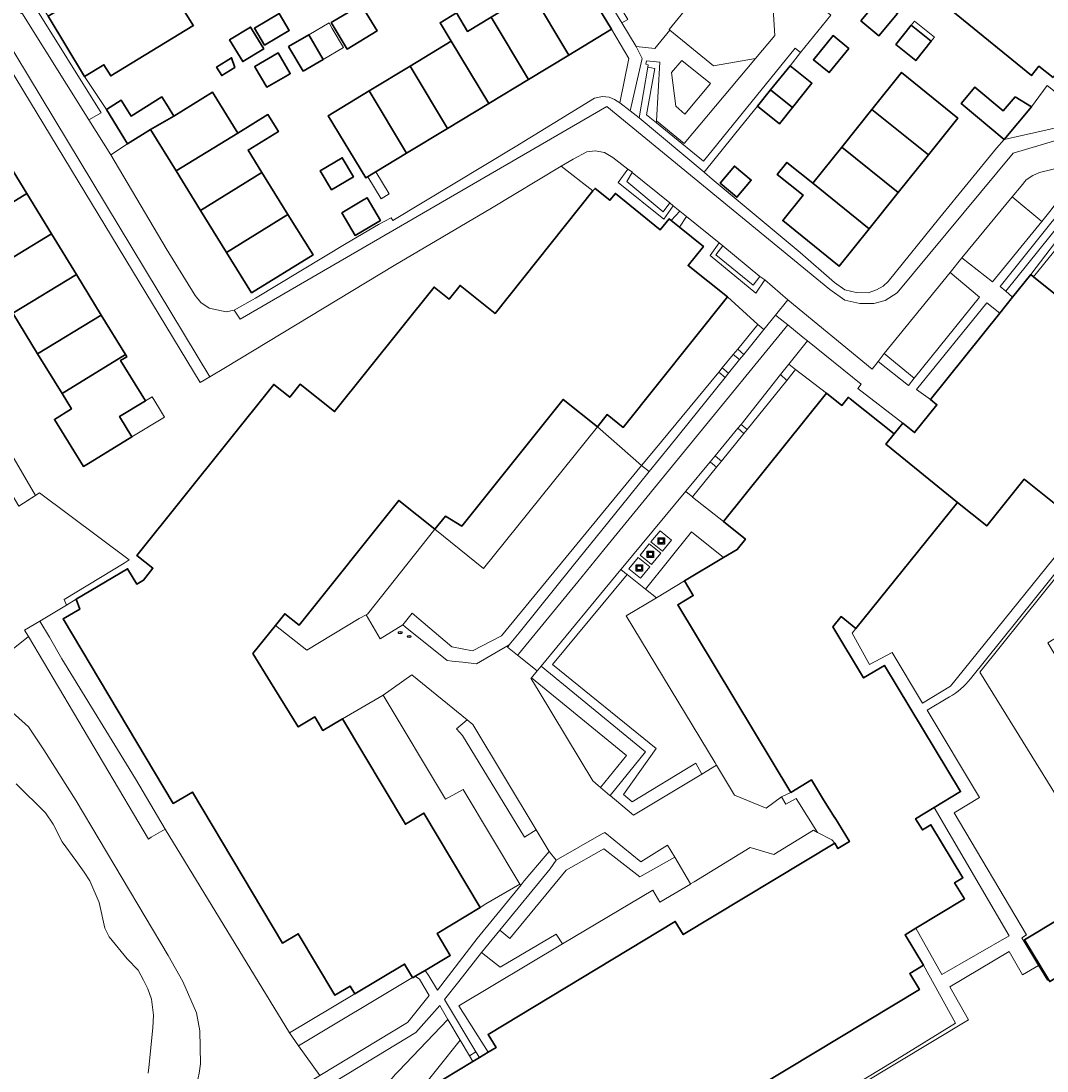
# Model space of a CAD drawing. Extents: x 147051 to 149075, y 463071 to 465537.
# Tile 163 of 229: x 147351 to 147481, y 464708 to 464841. Entities that reach past the tile are written whole.
import ezdxf
from ezdxf.enums import TextEntityAlignment as Align

# ---------------------------------------------------------------- set-up
doc = ezdxf.new("R2010")
doc.units = 0
doc.header["$LTSCALE"] = 0.5
doc.layers.get('0').update_dxf_attribs({"linetype": 'CONTINUOUS'})
for name, color, linetype, lineweight in [('B-PV-GR-BEPLANTING_CULTUUR_BOSPLANTSOEN-GV', 252, 'CONTINUOUS', 18), ('B-PV-GR-BEPLANTING_CULTUUR_HEESTERS-GV', 252, 'CONTINUOUS', 18), ('B-PV-GR-GROENVOORZIENING-GV', 252, 'CONTINUOUS', 18), ('B-PV-IE-MEUBILAIR-S', 252, 'CONTINUOUS', 25), ('B-PV-IE-MEUBILAIR_WEGMEUBILAIR_CONTAINER-S', 252, 'CONTINUOUS', 25), ('B-PV-OG-BEBOUWING-GV', 6, 'CONTINUOUS', 35), ('B-PV-OG-BEBOUWING_LUIFEL-GV', 6, 'CONTINUOUS', 18), ('B-PV-OG-TERREIN_BEGROEID-GV', 252, 'CONTINUOUS', 18), ('B-PV-OG-TERREIN_ERF-GV', 252, 'CONTINUOUS', 18), ('B-PV-OG-WATER_SLOOT-GV', 252, 'CONTINUOUS', 18), ('B-PV-VH-GESLOTENVERHARDING_ASFALT-GV', 252, 'CONTINUOUS', 18), ('B-PV-VH-GESLOTENVERHARDING_BETON-GV', 252, 'CONTINUOUS', 18), ('B-PV-VH-HALFVERHARDING_GRIND-GV', 252, 'CONTINUOUS', 18), ('B-PV-VH-OPENVERHARDING-GV', 252, 'CONTINUOUS', 18), ('B-PV-VH-OPENVERHARDING_BETONSTRAATSTEEN-GV', 252, 'CONTINUOUS', 18), ('B-PV-VH-OPENVERHARDING_STRAATBAKSTEEN-GV', 252, 'CONTINUOUS', 18), ('B-PV-VH-OPENVERHARDING_TEGEL-GV', 252, 'CONTINUOUS', 18)]:
    doc.layers.add(name, color=color, linetype=linetype, lineweight=lineweight)
doc.styles.add('NLCS-ISO', font='NLCS-ISO.ttf')

# ---------------------------------------------------------------- blocks, each defined once
blk = doc.blocks.new('SIE-WEG_CONTAINER_ALGEMEEN-SO')
at = {"color": 0, "linetype": 'ByBlock', "lineweight": -2}
for points in [[(2, -2), (-2, -2), (-2, 2), (2, 2)], [(-1.3, 1.3), (1.3, 1.3), (1.3, -1.3), (-1.3, -1.3)]]:
    blk.add_lwpolyline(points, close=True, dxfattribs=at)
blk.add_lwpolyline([(-0.87, 1.8), (0, 1.3), (0.87, 1.8)], dxfattribs=at)
blk = doc.blocks.new('SIE-MEUBILAIR_PUT_RIOOLPUT-SO')
blk.add_ellipse((0, 0), major_axis=(1.25, 0), ratio=0.54)
at = {"style": 'NLCS-ISO'}
blk.add_text('ri', height=0.75, dxfattribs=at).set_placement((-0.04, 0.07), align=Align.MIDDLE_CENTER)

msp = doc.modelspace()

# ---------------------------------------------------------------- linework, layer by layer
at = {"layer": 'B-PV-GR-BEPLANTING_CULTUUR_BOSPLANTSOEN-GV', "flags": 128}
msp.add_lwpolyline([(147349.814, 464761.182), (147352.175, 464763.076), (147351.68, 464763.912), (147353.593, 464765.053), (147356.983, 464767.075), (147356.684, 464767.799), (147364.307, 464772.375), (147364.922, 464772.824), (147353.562, 464781.291), (147350.955, 464779.623)], dxfattribs=at)
at = {"layer": 'B-PV-GR-BEPLANTING_CULTUUR_HEESTERS-GV', "flags": 128}
for points in [[(147423.946, 464819.883), (147425.828, 464818.381), (147426.539, 464819.239), (147432.21, 464814.637), (147433.354, 464816.007), (147433.606, 464815.804), (147434.693, 464817.004), (147433.843, 464817.691), (147432.673, 464815.98), (147426.889, 464820.631), (147428.113, 464822.309), (147426.185, 464823.809), (147425.133, 464824.434), (147423.957, 464824.634), (147422.907, 464824.508), (147421.182, 464823.581), (147419.651, 464822.698), (147423.686, 464819.557)], [(147483.226, 464822.614), (147480.275, 464821.911), (147479.399, 464821.535), (147478.549, 464820.959), (147477.95, 464820.183), (147476.801, 464818.791), (147480.554, 464815.694), (147481.581, 464816.957), (147486.352, 464823.197)], [(147479.157, 464808.97), (147482.271, 464813.066), (147489.71, 464821.507), (147490.152, 464822.008), (147489.348, 464822.632), (147488.372, 464822.221), (147475.985, 464806.85), (147476.843, 464806.089)], [(147445.332, 464801.989), (147446.802, 464803.811), (147448.37, 464805.778), (147445.44, 464808.304), (147444.316, 464806.601), (147438.532, 464811.378), (147439.676, 464812.974), (147435.535, 464816.322), (147434.643, 464814.971), (147437.682, 464812.528), (147435.745, 464810.104), (147440.711, 464806.136), (147444.57, 464802.622)], [(147442.785, 464798.831), (147445.332, 464801.989), (147444.57, 464802.622), (147442.023, 464799.528)], [(147450.853, 464800.571), (147448.498, 464797.605), (147449.355, 464796.919), (147453.277, 464793.937), (147455.22, 464792.376), (147456.058, 464793.419), (147456.288, 464793.234), (147461.847, 464788.768), (147462.942, 464790.131), (147457.231, 464794.503), (147457.648, 464795.06)], [(147460.561, 464798.952), (147459.811, 464797.951), (147463.667, 464794.9), (147464.392, 464795.851)], [(147440.874, 464796.462), (147442.259, 464798.179), (147441.456, 464798.839), (147440.05, 464797.132)], [(147433.43, 464787.234), (147440.443, 464795.928), (147439.617, 464796.606), (147431.363, 464786.58), (147429.854, 464784.746), (147430.798, 464784.016), (147430.82, 464783.999)], [(147448.252, 464795.555), (147447.446, 464796.28), (147442.445, 464789.982), (147443.211, 464789.326)], [(147442.036, 464789.488), (147439.147, 464785.998), (147439.209, 464785.948), (147439.96, 464785.309), (147442.806, 464788.825)], [(147438.516, 464785.237), (147435.43, 464781.508), (147435.503, 464781.45), (147436.315, 464780.804), (147439.344, 464784.548), (147438.561, 464785.201)], [(147440.218, 464773.101), (147436.186, 464776.351), (147430.348, 464769.107), (147431.72, 464768.004), (147435.281, 464770.137)], [(147415.831, 464757.805), (147416.855, 464756.103), (147423.654, 464744.802), (147424.332, 464744.219), (147424.63, 464743.962), (147427.928, 464748.002), (147415.879, 464757.863)], [(147414.577, 464731.625), (147414.483, 464731.635), (147414.426, 464731.733), (147410.125, 464729.203), (147409.411, 464728.756), (147403.952, 464725.458), (147405.607, 464722.684), (147402.439, 464720.794), (147402.905, 464720.115), (147404.008, 464718.289), (147409.029, 464724.823)], [(147409.296, 464709.74), (147410.423, 464710.42), (147406.687, 464716.288), (147419.842, 464724.137), (147419.013, 464725.385), (147411.933, 464721.192), (147409.572, 464723.053), (147406.684, 464719.366), (147404.875, 464717.078), (147408.86, 464710.464)], [(147400.838, 464719.898), (147399.826, 464721.594), (147393.503, 464717.822), (147385.227, 464712.884), (147386.383, 464711.236)], [(147399.044, 464708.017), (147398.595, 464707.547), (147398.5, 464707.438), (147396.305, 464704.971), (147393.505, 464701.823), (147393.683, 464700.988), (147394.064, 464699.296), (147394.636, 464699.405), (147395.378, 464699.596), (147395.215, 464699.886), (147394.612, 464700.96), (147395.215, 464701.32), (147397.131, 464702.544), (147400.229, 464704.279), (147401.221, 464704.866), (147406.853, 464711.926), (147405.286, 464714.545)], [(147408.024, 464709.943), (147406.853, 464711.926), (147401.221, 464704.866), (147408.447, 464709.227)]]:
    msp.add_lwpolyline(points, close=True, dxfattribs=at)
at = {"layer": 'B-PV-GR-GROENVOORZIENING-GV', "flags": 128}
for points in [[(147428.097, 464841.303), (147418.741, 464856.919), (147427.308, 464862.035), (147430.841, 464859.193), (147431.471, 464859.97), (147427.393, 464863.25), (147417.368, 464857.264), (147426.202, 464842.709), (147427.341, 464840.845)], [(147430.712, 464835.223), (147430.63, 464835.24), (147429.534, 464828.815), (147437.776, 464821.949), (147437.936, 464822.141), (147442.501, 464827.802), (147444.542, 464830.299), (147446.184, 464832.349), (147448.647, 464835.424), (147449.992, 464837.092), (147449.322, 464837.63), (147437.684, 464823.322), (147431.742, 464828.186), (147430.484, 464829.221), (147431.527, 464835.052), (147431.47, 464835.064)]]:
    msp.add_lwpolyline(points, close=True, dxfattribs=at)
for points in [[(147478.624, 464725.282), (147477.997, 464724.902), (147480.121, 464721.394), (147481.25, 464719.531), (147481.405, 464719.625), (147478.356, 464724.659), (147487.247, 464730.044), (147487.682, 464730.307), (147490.722, 464725.288), (147492.552, 464726.484), (147488.966, 464732.287), (147472.712, 464758.592), (147480.782, 464768.632), (147489.951, 464780.098), (147493.139, 464784.268), (147493.24, 464784.102), (147497.666, 464789.594), (147498.473, 464790.594), (147506.446, 464800.486), (147506.921, 464801.074), (147510.033, 464804.929), (147509.639, 464805.219), (147471.518, 464757.72)], [(147468.863, 464755.437), (147466.038, 464753.759), (147472.655, 464742.676), (147469.429, 464740.747), (147478.624, 464725.282)], [(147506.896, 464702.853), (147493.488, 464724.969), (147492.552, 464726.484), (147490.722, 464725.288), (147490.731, 464725.273), (147490.886, 464725.017), (147481.56, 464719.368), (147481.405, 464719.625), (147481.25, 464719.531), (147480.121, 464721.394), (147478.108, 464720.206), (147476.428, 464723.183), (147468.903, 464718.724), (147471.273, 464714.538), (147434.557, 464692.429)]]:
    msp.add_lwpolyline(points, dxfattribs=at)
at = {"layer": 'B-PV-GR-GROENVOORZIENING-GV'}
msp.add_lwpolyline([(147471.518, 464757.72, -0.0923397), (147468.863, 464755.437)], format="xyb", dxfattribs=at)
at = {"layer": 'B-PV-OG-BEBOUWING-GV', "flags": 128}
for points in [[(147373.056, 464840.496), (147372.146, 464841.952), (147367.584, 464849.56), (147354.643, 464841.698), (147359.277, 464834.071), (147361.725, 464835.558), (147362.588, 464834.136), (147373.005, 464840.465)], [(147481.969, 464833.913), (147482.398, 464834.44), (147487.859, 464841.153), (147476.331, 464850.53), (147470.537, 464843.452), (147470.307, 464843.171), (147469.483, 464842.111), (147479.23, 464834.182), (147480.189, 464835.361)], [(147415.91, 464844.69), (147420.633, 464836.783), (147426.025, 464840.048), (147421.254, 464847.926)], [(147415.91, 464844.69), (147410.78, 464841.584), (147415.502, 464833.676), (147420.633, 464836.783)], [(147390.517, 464840.902), (147392.56, 464837.54), (147396.33, 464839.832), (147394.308, 464843.157)], [(147457.61, 464841.117), (147459.903, 464839.214), (147462.267, 464842.063), (147459.974, 464843.966)], [(147382.072, 464838.039), (147385.197, 464839.903), (147383.928, 464842.03), (147380.803, 464840.166)], [(147415.502, 464833.676), (147410.78, 464841.584), (147407.792, 464839.775), (147406.375, 464842.115), (147404.324, 464840.874), (147405.734, 464838.529), (147410.48, 464830.636)], [(147381.977, 464837.562), (147380.306, 464840.318), (147377.652, 464838.71), (147379.323, 464835.953)], [(147462.037, 464838.097), (147464.576, 464836.068), (147466.54, 464838.526), (147464.001, 464840.555)], [(147386.962, 464834.727), (147389.523, 464836.228), (147387.691, 464839.353), (147385.13, 464837.851), (147385.172, 464837.78)], [(147456.101, 464837.615), (147454.12, 464839.241), (147451.612, 464836.185), (147453.592, 464834.56)], [(147405.734, 464838.529), (147400.525, 464835.374), (147405.252, 464827.47), (147410.48, 464830.636)], [(147378.304, 464835.194), (147377.902, 464836.428), (147375.998, 464835.254), (147376.66, 464834.18)], [(147382.35, 464832.695), (147385.03, 464834.246), (147385.333, 464834.422), (147383.812, 464837.049), (147380.83, 464835.322), (147380.89, 464835.219)], [(147400.525, 464835.374), (147395.348, 464832.24), (147400.066, 464824.33), (147405.252, 464827.47)], [(147448.954, 464830.129), (147451.417, 464833.205), (147448.647, 464835.424), (147446.184, 464832.349)], [(147459.016, 464829.873), (147466.183, 464824.139), (147469.904, 464828.785), (147462.782, 464834.574)], [(147400.066, 464824.33), (147395.348, 464832.24), (147390.151, 464829.093), (147394.921, 464821.215)], [(147448.954, 464830.129), (147446.184, 464832.349), (147444.542, 464830.299), (147447.313, 464828.08)], [(147477.155, 464831.494), (147475.658, 464829.712), (147472.076, 464832.722), (147470.338, 464830.653), (147475.762, 464826.094), (147479.232, 464830.223)], [(147367.634, 464827.322), (147370.588, 464829.039), (147369.869, 464830.199), (147369.085, 464831.466), (147365.167, 464829.041), (147363.925, 464831.047), (147362.038, 464829.879), (147364.733, 464825.526)], [(147378.672, 464826.872), (147375.462, 464832.057), (147370.588, 464829.039), (147367.634, 464827.322), (147370.876, 464822.085)], [(147455.207, 464825.117), (147462.368, 464819.377), (147466.183, 464824.139), (147459.016, 464829.873)], [(147373.979, 464817.073), (147381.754, 464821.894), (147380.001, 464824.725), (147383.828, 464827.075), (147382.507, 464829.227), (147378.672, 464826.872), (147370.876, 464822.085)], [(147348.833, 464824.343), (147340.77, 464819.439), (147343.912, 464814.307), (147351.968, 464819.221)], [(147451.549, 464820.551), (147458.663, 464814.75), (147462.368, 464819.377), (147455.207, 464825.117)], [(147390.541, 464819.718), (147393.333, 464821.356), (147391.92, 464823.763), (147389.129, 464822.125)], [(147451.549, 464820.551), (147448.265, 464823.182), (147447.04, 464821.652), (147450.295, 464819.006), (147447.731, 464815.806), (147454.864, 464810.008), (147458.663, 464814.75)], [(147373.979, 464817.073), (147377.27, 464811.756), (147385.04, 464816.586), (147381.754, 464821.894)], [(147439.791, 464820.536), (147441.916, 464818.757), (147443.737, 464820.933), (147441.612, 464822.712)], [(147355.082, 464814.134), (147351.968, 464819.221), (147343.912, 464814.307), (147347.012, 464809.242)], [(147380.591, 464760.922), (147383.455, 464764.507), (147384.64, 464765.99), (147386.457, 464764.539), (147399.089, 464780.348), (147403.671, 464776.688), (147404.99, 464778.338), (147407.067, 464777.098), (147419.891, 464793.147), (147424.25, 464789.663), (147425.487, 464791.211), (147427.5, 464789.602), (147440.711, 464806.136), (147435.745, 464810.104), (147437.682, 464812.528), (147434.643, 464814.971), (147433.606, 464815.804), (147433.354, 464816.007), (147432.21, 464814.637), (147426.539, 464819.239), (147425.828, 464818.381), (147423.946, 464819.883), (147423.686, 464819.557), (147411.283, 464804.034), (147406.844, 464807.577), (147405.461, 464805.846), (147403.547, 464807.375), (147390.943, 464791.601), (147386.601, 464795.07), (147385.272, 464793.406), (147383.233, 464795.035), (147365.912, 464773.358), (147367.928, 464771.748), (147366.721, 464770.237), (147365.881, 464769.736), (147364.716, 464771.689), (147358.226, 464767.817), (147358.659, 464766.574), (147356.561, 464765.322), (147370.511, 464741.939), (147372.939, 464743.387), (147384.36, 464724.244), (147386.349, 464725.431), (147390.994, 464717.645), (147392.922, 464718.795), (147393.503, 464717.822), (147399.826, 464721.594), (147400.838, 464719.898), (147400.864, 464719.854), (147401.175, 464720.039), (147402.439, 464720.794), (147405.607, 464722.684), (147403.952, 464725.458), (147409.411, 464728.756), (147402.277, 464740.712), (147399.931, 464739.312), (147391.959, 464752.675), (147389.479, 464751.196), (147388.461, 464752.902), (147386.347, 464751.641), (147382.837, 464757.301), (147382.823, 464757.323)], [(147391.859, 464816.802), (147393.55, 464813.932), (147396.326, 464815.568), (147396.748, 464815.816), (147395.057, 464818.686), (147394.602, 464818.418)], [(147380.439, 464806.638), (147388.218, 464811.453), (147385.04, 464816.586), (147377.27, 464811.756)], [(147358.25, 464808.958), (147355.082, 464814.134), (147347.012, 464809.242), (147350.173, 464804.077)], [(147361.397, 464803.818), (147358.25, 464808.958), (147350.173, 464804.077), (147353.332, 464798.918)], [(147479.157, 464808.97), (147476.843, 464806.089), (147475.224, 464804.074), (147466.428, 464793.124), (147467.253, 464792.461), (147464.425, 464788.94), (147462.942, 464790.131), (147461.847, 464788.768), (147460.788, 464787.465), (147469.851, 464780.097), (147473.577, 464777.103), (147478.334, 464783.025), (147483.17, 464779.14), (147491.604, 464789.639), (147493.131, 464788.412), (147497.621, 464794.001), (147484.391, 464804.766), (147479.508, 464808.688)], [(147356.419, 464793.873), (147364.456, 464798.821), (147361.397, 464803.818), (147353.332, 464798.918)], [(147356.419, 464793.873), (147357.609, 464791.93), (147355.46, 464790.615), (147357.559, 464787.186), (147359.142, 464784.65), (147359.978, 464785.15), (147365.275, 464788.392), (147363.704, 464790.958), (147366.978, 464792.962), (147363.846, 464798.081), (147364.619, 464798.554), (147364.456, 464798.821)], [(147481.405, 464719.625), (147481.56, 464719.368), (147490.886, 464725.017), (147490.731, 464725.273), (147490.722, 464725.288), (147487.682, 464730.307), (147487.247, 464730.044), (147478.356, 464724.659)]]:
    msp.add_lwpolyline(points, close=True, dxfattribs=at)
msp.add_lwpolyline([(147441.594, 464704.212), (147465.043, 464718.366), (147463.827, 464720.379), (147465.566, 464721.429), (147463.225, 464725.308), (147464.569, 464726.12), (147470.737, 464729.843), (147469.505, 464731.885), (147470.554, 464732.518), (147466.499, 464739.236), (147465.424, 464738.586), (147464.566, 464740.007), (147466.929, 464741.433), (147470.253, 464743.439), (147460.604, 464759.425), (147457.979, 464757.84), (147454.063, 464764.328), (147455.108, 464765.628), (147457.004, 464764.105), (147469.851, 464780.097), (147460.788, 464787.465), (147461.847, 464788.768), (147456.288, 464793.234), (147456.058, 464793.419), (147455.22, 464792.376), (147453.277, 464793.937), (147440.217, 464777.68), (147442.996, 464775.448), (147441.942, 464774.136), (147440.218, 464773.101), (147435.281, 464770.137), (147436.396, 464768.291), (147434.422, 464767.099), (147448.768, 464743.331), (147451.39, 464744.914), (147452.903, 464742.407), (147454.317, 464740.129), (147454.336, 464740.14), (147456.169, 464737.103), (147454.717, 464736.226), (147454.31, 464736.899), (147435.124, 464725.318), (147434.116, 464726.99), (147410.406, 464712.679), (147411.41, 464711.016), (147410.423, 464710.42), (147409.296, 464709.74), (147408.447, 464709.227), (147401.221, 464704.866)], dxfattribs=at)
at = {"layer": 'B-PV-OG-BEBOUWING_LUIFEL-GV', "flags": 128}
for points in [[(147389.523, 464836.228), (147392.084, 464837.729), (147390.662, 464840.155), (147390.252, 464840.855), (147387.691, 464839.353)], [(147464.001, 464840.555), (147466.54, 464838.526), (147466.949, 464839.038), (147464.41, 464841.067)], [(147395.158, 464821.359), (147396.848, 464818.567), (147397.845, 464819.171), (147396.155, 464821.962)], [(147366.978, 464792.962), (147363.704, 464790.958), (147365.275, 464788.392), (147369.391, 464790.911), (147368.625, 464792.163), (147367.82, 464793.477)], [(147347.651, 464785.238), (147348.833, 464783.229), (147349.699, 464781.758), (147350.955, 464779.623), (147353.062, 464780.971), (147349.75, 464786.606), (147348.565, 464785.834), (147347.822, 464785.349)]]:
    msp.add_lwpolyline(points, close=True, dxfattribs=at)
at = {"layer": 'B-PV-OG-TERREIN_BEGROEID-GV', "flags": 128}
for points in [[(147435.247, 464825.549), (147431.742, 464828.435), (147431.742, 464828.186), (147437.684, 464823.322), (147449.322, 464837.63), (147449.992, 464837.092), (147453.828, 464841.849), (147439.487, 464853.522), (147431.471, 464859.97), (147430.841, 464859.193), (147427.308, 464862.035), (147418.741, 464856.919), (147428.097, 464841.303), (147427.341, 464840.845), (147429.16, 464837.868), (147429.171, 464837.867), (147431.536, 464837.602), (147433.443, 464839.927), (147433.355, 464839.999), (147440.723, 464849.112), (147446.389, 464844.61), (147446.713, 464839.273), (147444.275, 464836.333)], [(147432.15, 464835.889), (147430.456, 464836.054), (147430.389, 464835.606), (147430.679, 464835.524), (147430.63, 464835.24), (147430.712, 464835.223), (147431.47, 464835.064), (147431.527, 464835.052), (147430.484, 464829.221), (147431.742, 464828.186), (147431.742, 464828.435)], [(147429.854, 464784.746), (147424.25, 464789.663), (147409.829, 464771.722), (147403.671, 464776.688), (147395.125, 464765.933), (147394.932, 464765.827), (147396.734, 464762.794), (147399.612, 464764.561), (147400.769, 464766.036), (147405.796, 464761.803), (147408.442, 464761.274), (147412.08, 464763.192)], [(147429.854, 464784.746), (147412.08, 464763.192), (147408.442, 464761.274), (147405.796, 464761.803), (147400.769, 464766.036), (147399.612, 464764.561), (147399.907, 464764.324), (147405.198, 464760.063), (147405.85, 464759.99), (147407.206, 464759.838), (147408.92, 464759.647), (147413.082, 464762.048), (147414.338, 464763.567), (147421.238, 464772.12), (147425.545, 464777.46), (147428.376, 464780.969), (147430.82, 464783.999), (147430.798, 464784.016)], [(147437.475, 464745.653), (147436.7, 464747.059), (147428.631, 464742.164), (147427.572, 464743.09), (147431.673, 464748.911), (147418.576, 464759.561), (147428.02, 464770.936), (147427.72, 464771.172), (147427.693, 464771.2), (147427.215, 464771.585), (147417.103, 464759.344), (147430.358, 464748.493), (147425.848, 464742.934), (147428.84, 464740.454)], [(147437.475, 464745.653), (147439.356, 464746.786), (147439.176, 464747.087), (147427.874, 464765.7), (147431.72, 464768.004), (147430.348, 464769.107), (147428.02, 464770.936), (147418.576, 464759.561), (147431.673, 464748.911), (147427.572, 464743.09), (147428.631, 464742.164), (147436.7, 464747.059)], [(147414.483, 464731.635), (147414.577, 464731.625), (147414.982, 464732.122), (147417.622, 464735.248), (147418.129, 464735.848), (147416.469, 464738.612), (147415.01, 464737.658), (147407.139, 464750.556), (147406.411, 464751.416), (147407.735, 464752.528), (147400.734, 464758.254), (147397.09, 464755.645), (147404.983, 464742.464), (147407.258, 464743.692), (147414.426, 464731.733)], [(147416.469, 464738.612), (147408.461, 464751.934), (147407.735, 464752.528), (147406.411, 464751.416), (147407.139, 464750.556), (147415.01, 464737.658)], [(147411.89, 464725.881), (147413.158, 464724.825), (147420.302, 464733.49), (147425.064, 464736.202), (147429.628, 464732.631), (147434.041, 464735.121), (147433.143, 464736.637), (147429.728, 464734.537), (147425.178, 464738.28), (147424.785, 464738.056), (147419.031, 464734.774), (147418.278, 464733.674)], [(147411.89, 464725.881), (147409.572, 464723.053), (147411.933, 464721.192), (147419.013, 464725.385), (147419.842, 464724.137), (147431.288, 464730.967), (147432.166, 464729.415), (147436.02, 464731.723), (147436.045, 464731.738), (147434.041, 464735.121), (147429.628, 464732.631), (147425.064, 464736.202), (147420.302, 464733.49), (147413.158, 464724.825)], [(147400.224, 464714.216), (147402.921, 464717.596), (147401.704, 464719.654), (147401.175, 464720.039), (147400.864, 464719.854), (147400.838, 464719.898), (147386.383, 464711.236), (147389.095, 464707.454), (147400.172, 464714.184)], [(147390.248, 464706.046), (147390.312, 464705.93), (147390.629, 464703.988), (147391.529, 464699.569), (147391.708, 464698.803), (147394.064, 464699.296), (147393.683, 464700.988), (147393.505, 464701.823), (147396.305, 464704.971), (147398.5, 464707.438), (147398.595, 464707.547), (147399.044, 464708.017), (147405.286, 464714.545), (147404.276, 464716.321), (147401.249, 464712.909), (147390.17, 464706.189)]]:
    msp.add_lwpolyline(points, close=True, dxfattribs=at)
for points in [[(147349.315, 464754.241), (147352.161, 464751.645), (147354.115, 464748.718), (147358.225, 464742.264), (147369.879, 464722.675), (147371.734, 464719.398), (147373.44, 464715.394), (147373.893, 464713.142), (147373.947, 464708.963), (147373.798, 464707.762), (147373.275, 464705.384), (147372.478, 464702.906), (147370.131, 464698.275), (147371.139, 464696.61), (147384.632, 464704.743), (147389.095, 464707.454), (147386.383, 464711.236), (147385.227, 464712.884), (147369.492, 464738.701), (147367.732, 464737.674), (147367.372, 464737.429), (147352.175, 464763.076), (147349.814, 464761.182)], [(147373.798, 464707.762), (147373.947, 464708.963), (147373.893, 464713.142), (147373.44, 464715.394), (147371.734, 464719.398), (147369.879, 464722.675), (147358.225, 464742.264), (147354.115, 464748.718), (147352.161, 464751.645), (147349.315, 464754.241)], [(147350.591, 464744.448), (147354.309, 464740.747), (147355.315, 464739.309), (147356.454, 464737.067), (147358.163, 464734.695), (147359.244, 464733.22), (147359.925, 464732.125), (147361.105, 464729.4), (147361.846, 464726.138), (147362.378, 464725.054), (147364.674, 464722.242), (147366.064, 464720.808), (147366.746, 464719.564), (147367.303, 464718.467), (147367.751, 464717.122), (147368.02, 464715.118), (147367.938, 464713.495), (147367.409, 464708.473), (147367.314, 464707.758)]]:
    msp.add_lwpolyline(points, dxfattribs=at)
at = {"layer": 'B-PV-OG-TERREIN_ERF-GV', "flags": 128}
for points in [[(147390.517, 464840.902), (147394.308, 464843.157), (147396.33, 464839.832), (147392.56, 464837.54)], [(147459.974, 464843.966), (147462.267, 464842.063), (147459.903, 464839.214), (147457.61, 464841.117)], [(147382.072, 464838.039), (147380.803, 464840.166), (147383.928, 464842.03), (147385.197, 464839.903)], [(147381.977, 464837.562), (147379.323, 464835.953), (147377.652, 464838.71), (147380.306, 464840.318)], [(147466.54, 464838.526), (147464.576, 464836.068), (147462.037, 464838.097), (147464.001, 464840.555)], [(147386.962, 464834.727), (147385.172, 464837.78), (147385.13, 464837.851), (147387.691, 464839.353), (147389.523, 464836.228)], [(147456.101, 464837.615), (147453.592, 464834.56), (147451.612, 464836.185), (147454.12, 464839.241)], [(147378.304, 464835.194), (147376.66, 464834.18), (147375.998, 464835.254), (147377.902, 464836.428)], [(147382.35, 464832.695), (147380.89, 464835.219), (147380.83, 464835.322), (147383.812, 464837.049), (147385.333, 464834.422), (147385.03, 464834.246)], [(147458.663, 464814.75), (147454.864, 464810.008), (147447.731, 464815.806), (147450.295, 464819.006), (147447.04, 464821.652), (147448.265, 464823.182), (147451.549, 464820.551), (147455.207, 464825.117), (147459.016, 464829.873), (147462.782, 464834.574), (147469.904, 464828.785), (147466.183, 464824.139), (147462.368, 464819.377)], [(147390.541, 464819.718), (147389.129, 464822.125), (147391.92, 464823.763), (147393.333, 464821.356)], [(147439.791, 464820.536), (147441.612, 464822.712), (147443.737, 464820.933), (147441.916, 464818.757)], [(147391.859, 464816.802), (147394.602, 464818.418), (147395.057, 464818.686), (147396.748, 464815.816), (147396.326, 464815.568), (147393.55, 464813.932)], [(147508.633, 464806.697), (147498.039, 464793.666), (147497.621, 464794.001), (147493.131, 464788.412), (147491.604, 464789.639), (147483.17, 464779.14), (147478.334, 464783.025), (147473.577, 464777.103), (147469.851, 464780.097), (147457.004, 464764.105), (147456.536, 464763.522), (147458.702, 464759.536), (147461.577, 464761.064), (147465.437, 464754.659), (147468.987, 464756.813), (147487.98, 464780.347), (147509.164, 464806.838), (147503.156, 464811.713), (147502.882, 464811.372)], [(147427.5, 464789.602), (147425.487, 464791.211), (147424.25, 464789.663), (147429.854, 464784.746), (147431.363, 464786.58), (147439.617, 464796.606), (147440.05, 464797.132), (147441.456, 464798.839), (147442.023, 464799.528), (147444.57, 464802.622), (147440.711, 464806.136)], [(147443.211, 464789.326), (147442.806, 464788.825), (147439.96, 464785.309), (147439.344, 464784.548), (147436.315, 464780.804), (147436.288, 464780.77), (147440.217, 464777.68), (147453.277, 464793.937), (147449.355, 464796.919), (147448.252, 464795.555)], [(147403.671, 464776.688), (147409.829, 464771.722), (147424.25, 464789.663), (147419.891, 464793.147), (147407.067, 464777.098), (147404.99, 464778.338)], [(147403.671, 464776.688), (147399.089, 464780.348), (147386.457, 464764.539), (147384.64, 464765.99), (147383.455, 464764.507), (147387.45, 464761.374), (147394.075, 464765.357), (147394.932, 464765.827), (147395.125, 464765.933)], [(147434.422, 464767.099), (147436.396, 464768.291), (147435.281, 464770.137), (147431.72, 464768.004), (147427.874, 464765.7), (147439.176, 464747.087), (147439.356, 464746.786), (147441.633, 464742.984), (147445.637, 464741.335), (147447.587, 464742.787), (147448.768, 464743.331)], [(147390.994, 464717.645), (147386.349, 464725.431), (147384.36, 464724.244), (147372.939, 464743.387), (147370.511, 464741.939), (147356.561, 464765.322), (147358.659, 464766.574), (147358.226, 464767.817), (147356.983, 464767.075), (147353.593, 464765.053), (147354.83, 464763.014), (147356.405, 464760.256), (147365.727, 464745.046), (147369.492, 464738.701), (147385.227, 464712.884), (147393.503, 464717.822), (147392.922, 464718.795)], [(147367.732, 464737.674), (147369.492, 464738.701), (147365.727, 464745.046), (147356.405, 464760.256), (147354.83, 464763.014), (147353.593, 464765.053), (147351.68, 464763.912), (147352.175, 464763.076), (147367.372, 464737.429)], [(147409.411, 464728.756), (147410.125, 464729.203), (147414.426, 464731.733), (147407.258, 464743.692), (147404.983, 464742.464), (147397.09, 464755.645), (147391.959, 464752.675), (147399.931, 464739.312), (147402.277, 464740.712)], [(147467.9, 464720.275), (147476.401, 464725.185), (147466.929, 464741.433), (147464.566, 464740.007), (147465.424, 464738.586), (147466.499, 464739.236), (147470.554, 464732.518), (147469.505, 464731.885), (147470.737, 464729.843), (147464.569, 464726.12)], [(147436.045, 464731.738), (147436.02, 464731.723), (147432.166, 464729.415), (147431.288, 464730.967), (147419.842, 464724.137), (147406.687, 464716.288), (147410.423, 464710.42), (147411.41, 464711.016), (147410.406, 464712.679), (147434.116, 464726.99), (147435.124, 464725.318), (147454.31, 464736.899), (147453.947, 464737.31), (147452.12, 464738.26), (147451.619, 464738.535), (147446.619, 464735.479), (147443.616, 464736.379), (147436.516, 464732.02)], [(147463.827, 464720.379), (147465.043, 464718.366), (147441.594, 464704.212), (147440.898, 464705.365), (147421.441, 464693.621), (147420.152, 464695.755), (147418.834, 464694.959), (147423.917, 464686.537), (147426.831, 464688.17), (147439.407, 464695.71), (147461.658, 464709.21), (147469.608, 464714.12), (147465.566, 464721.429)]]:
    msp.add_lwpolyline(points, close=True, dxfattribs=at)
for points in [[(147372.146, 464841.952), (147373.056, 464840.496), (147373.005, 464840.465), (147362.588, 464834.136), (147361.725, 464835.558), (147359.277, 464834.071), (147362.038, 464829.879), (147363.925, 464831.047), (147365.167, 464829.041), (147369.085, 464831.466), (147369.869, 464830.199), (147370.588, 464829.039), (147375.462, 464832.057), (147378.672, 464826.872), (147382.507, 464829.227), (147383.828, 464827.075), (147380.001, 464824.725), (147381.754, 464821.894), (147385.04, 464816.586), (147388.218, 464811.453), (147380.439, 464806.638), (147377.27, 464811.756), (147373.979, 464817.073), (147370.876, 464822.085), (147367.634, 464827.322), (147364.733, 464825.526), (147362.615, 464824.15), (147369.633, 464812.267), (147373.292, 464806.313), (147373.993, 464805.412), (147375.045, 464804.687), (147377.197, 464804.238), (147378.247, 464804.463), (147380.947, 464805.966), (147392.423, 464812.88), (147396.498, 464815.284), (147398.117, 464816.157), (147398.341, 464815.819), (147413.824, 464825.134), (147423.893, 464831.324), (147424.896, 464831.508), (147425.745, 464831.425), (147426.408, 464831.152), (147427.078, 464830.717), (147428.225, 464836.352), (147426.025, 464840.048), (147420.633, 464836.783), (147415.502, 464833.676), (147410.48, 464830.636), (147405.252, 464827.47), (147400.066, 464824.33), (147394.921, 464821.215), (147390.151, 464829.093), (147395.348, 464832.24), (147400.525, 464835.374), (147405.734, 464838.529), (147404.324, 464840.874), (147406.375, 464842.115), (147407.792, 464839.775), (147410.78, 464841.584)], [(147453.828, 464841.849), (147449.992, 464837.092), (147448.647, 464835.424), (147451.417, 464833.205), (147448.954, 464830.129), (147447.313, 464828.08), (147444.542, 464830.299), (147442.501, 464827.802), (147437.936, 464822.141), (147437.776, 464821.949), (147437.82, 464821.913), (147438.797, 464821.063), (147449.914, 464811.759), (147454.296, 464807.958), (147455.573, 464807.008), (147457.025, 464806.708), (147458.551, 464806.659), (147459.626, 464807.035), (147460.451, 464807.511), (147461.101, 464808.062), (147467.622, 464816.174), (147474.792, 464824.961), (147475.762, 464826.094), (147470.338, 464830.653), (147472.076, 464832.722), (147475.658, 464829.712), (147477.155, 464831.494), (147479.232, 464830.223), (147481.245, 464832.937)], [(147481.969, 464833.913), (147480.189, 464835.361), (147479.23, 464834.182), (147469.483, 464842.111)], [(147350.955, 464779.623), (147353.562, 464781.291), (147364.922, 464772.824), (147364.307, 464772.375), (147356.684, 464767.799), (147356.983, 464767.075), (147358.226, 464767.817), (147364.716, 464771.689), (147365.881, 464769.736), (147366.721, 464770.237), (147367.928, 464771.748), (147365.912, 464773.358), (147383.233, 464795.035), (147385.272, 464793.406), (147386.601, 464795.07), (147390.943, 464791.601), (147403.547, 464807.375), (147405.461, 464805.846), (147406.844, 464807.577), (147411.283, 464804.034), (147423.686, 464819.557), (147419.651, 464822.698), (147410.831, 464817.369), (147398.48, 464810.105), (147377.129, 464797.18), (147375.126, 464795.987), (147373.936, 464795.278), (147348.035, 464837.964)], [(147348.833, 464824.343), (147351.968, 464819.221), (147355.082, 464814.134), (147358.25, 464808.958), (147361.397, 464803.818), (147364.456, 464798.821), (147364.619, 464798.554), (147363.846, 464798.081), (147366.978, 464792.962), (147363.704, 464790.958), (147365.275, 464788.392), (147359.978, 464785.15), (147359.142, 464784.65), (147357.559, 464787.186), (147355.46, 464790.615), (147357.609, 464791.93), (147356.419, 464793.873), (147353.332, 464798.918), (147350.173, 464804.077)]]:
    msp.add_lwpolyline(points, dxfattribs=at)
at = {"layer": 'B-PV-OG-WATER_SLOOT-GV', "flags": 128}
msp.add_lwpolyline([(147367.314, 464707.758), (147367.409, 464708.473), (147367.938, 464713.495), (147368.02, 464715.118), (147367.751, 464717.122), (147367.303, 464718.467), (147366.746, 464719.564), (147366.064, 464720.808), (147364.674, 464722.242), (147362.378, 464725.054), (147361.846, 464726.138), (147361.105, 464729.4), (147359.925, 464732.125), (147359.244, 464733.22), (147358.163, 464734.695), (147356.454, 464737.067), (147355.315, 464739.309), (147354.309, 464740.747), (147350.591, 464744.448)], dxfattribs=at)
at = {"layer": 'B-PV-VH-GESLOTENVERHARDING_ASFALT-GV', "flags": 128}
msp.add_lwpolyline([(147484.391, 464804.766), (147494.823, 464817.754), (147494.639, 464817.905), (147490.937, 464820.952), (147490.001, 464821.722), (147486.534, 464817.385), (147479.508, 464808.688)], close=True, dxfattribs=at)
at = {"layer": 'B-PV-VH-GESLOTENVERHARDING_BETON-GV', "flags": 128}
for points in [[(147432.49, 464773.912), (147433.634, 464775.319), (147432.18, 464776.502), (147431.036, 464775.095)], [(147432.269, 464773.641), (147430.815, 464774.824), (147429.66, 464773.403), (147431.114, 464772.221)], [(147430.872, 464771.924), (147429.418, 464773.107), (147428.235, 464771.652), (147429.689, 464770.47)]]:
    msp.add_lwpolyline(points, close=True, dxfattribs=at)
at = {"layer": 'B-PV-VH-HALFVERHARDING_GRIND-GV', "flags": 128}
msp.add_lwpolyline([(147433.355, 464839.999), (147433.443, 464839.927), (147438.937, 464835.397), (147444.275, 464836.333), (147446.713, 464839.273), (147446.389, 464844.61), (147440.723, 464849.112)], close=True, dxfattribs=at)
at = {"layer": 'B-PV-VH-OPENVERHARDING-GV', "flags": 128}
for points in [[(147433.623, 464834.561), (147434.176, 464830.299), (147435.311, 464829.305), (147438.592, 464833.184), (147434.947, 464836.094)], [(147408.461, 464751.934), (147416.469, 464738.612), (147418.129, 464735.848), (147419.031, 464734.774), (147424.785, 464738.056), (147425.178, 464738.28), (147429.728, 464734.537), (147433.143, 464736.637), (147434.041, 464735.121), (147436.045, 464731.738), (147436.516, 464732.02), (147443.616, 464736.379), (147446.619, 464735.479), (147451.619, 464738.535), (147452.12, 464738.26), (147449.438, 464742.588), (147448.113, 464741.862), (147447.587, 464742.787), (147445.637, 464741.335), (147441.633, 464742.984), (147439.356, 464746.786), (147437.475, 464745.653), (147428.84, 464740.454), (147425.848, 464742.934), (147425.817, 464742.96), (147424.63, 464743.962), (147424.332, 464744.219), (147423.654, 464744.802), (147416.855, 464756.103), (147415.831, 464757.805), (147415.879, 464757.863), (147416.624, 464758.765), (147414.135, 464760.734), (147412.848, 464761.752), (147412.922, 464761.846), (147413.082, 464762.048), (147408.92, 464759.647), (147407.206, 464759.838), (147405.85, 464759.99), (147405.198, 464760.063), (147399.907, 464764.324), (147399.612, 464764.561), (147396.734, 464762.794), (147394.932, 464765.827), (147394.075, 464765.357), (147387.45, 464761.374), (147383.455, 464764.507), (147380.591, 464760.922), (147382.823, 464757.323), (147382.837, 464757.301), (147386.347, 464751.641), (147388.461, 464752.902), (147389.479, 464751.196), (147391.959, 464752.675), (147397.09, 464755.645), (147400.734, 464758.254), (147407.735, 464752.528)]]:
    msp.add_lwpolyline(points, close=True, dxfattribs=at)
at = {"layer": 'B-PV-VH-OPENVERHARDING_BETONSTRAATSTEEN-GV', "flags": 128}
for points in [[(147330.761, 464869.582), (147329.992, 464871.031), (147328.525, 464870.116), (147340.57, 464850.266), (147346.222, 464840.951), (147347.035, 464839.612), (147348.035, 464837.964), (147373.936, 464795.278), (147375.126, 464795.987)], [(147352.879, 464843.038), (147351.347, 464842.129), (147359.808, 464828.578), (147361.384, 464829.455)], [(147428.652, 464821.874), (147427.964, 464820.757), (147432.572, 464816.93), (147433.421, 464818.032)], [(147470.429, 464811.07), (147474.31, 464808.019), (147480.554, 464815.694), (147476.801, 464818.791)], [(147440.132, 464812.605), (147439.257, 464811.453), (147443.99, 464807.627), (147444.814, 464808.729)], [(147460.561, 464798.952), (147464.392, 464795.851), (147472.661, 464806.091), (147468.93, 464809.217)]]:
    msp.add_lwpolyline(points, close=True, dxfattribs=at)
for points in [[(147330.761, 464869.582), (147375.126, 464795.987), (147377.129, 464797.18), (147398.48, 464810.105), (147410.831, 464817.369), (147419.651, 464822.698), (147421.182, 464823.581), (147422.907, 464824.508), (147423.957, 464824.634), (147425.133, 464824.434), (147426.185, 464823.809), (147428.113, 464822.309), (147428.689, 464821.934), (147428.652, 464821.874), (147433.421, 464818.032), (147433.843, 464817.691), (147434.693, 464817.004), (147435.535, 464816.322), (147439.676, 464812.974), (147440.132, 464812.605), (147444.814, 464808.729), (147445.44, 464808.304), (147448.37, 464805.778), (147459.064, 464796.953), (147459.811, 464797.951), (147460.561, 464798.952), (147468.93, 464809.217), (147470.429, 464811.07), (147476.801, 464818.791), (147477.95, 464820.183), (147478.549, 464820.959), (147479.399, 464821.535), (147480.275, 464821.911), (147483.226, 464822.614)], [(147484.002, 464826.474), (147476.939, 464824.331), (147462.22, 464806.643), (147460.692, 464805.666), (147459.288, 464805.288), (147457.477, 464805.308), (147455.575, 464805.732), (147453.686, 464807.071), (147425.441, 464830.276), (147378.994, 464803.309), (147378.247, 464804.463), (147377.197, 464804.238), (147375.045, 464804.687), (147373.993, 464805.412), (147373.292, 464806.313), (147369.633, 464812.267), (147362.615, 464824.15), (147359.808, 464828.578), (147351.347, 464842.129), (147351.23, 464842.059), (147350.366, 464843.462)], [(147481.243, 464827.301), (147475.762, 464826.094), (147474.792, 464824.961), (147467.622, 464816.174), (147461.101, 464808.062), (147460.451, 464807.511), (147459.626, 464807.035), (147458.551, 464806.659), (147457.025, 464806.708), (147455.573, 464807.008), (147454.296, 464807.958), (147449.914, 464811.759), (147438.797, 464821.063), (147437.82, 464821.913), (147437.776, 464821.949), (147429.534, 464828.815), (147428.39, 464829.701), (147427.078, 464830.717), (147426.408, 464831.152), (147425.745, 464831.425), (147424.896, 464831.508), (147423.893, 464831.324), (147413.824, 464825.134), (147398.341, 464815.819), (147398.117, 464816.157), (147396.498, 464815.284), (147392.423, 464812.88), (147380.947, 464805.966), (147378.247, 464804.463), (147378.994, 464803.309), (147425.441, 464830.276), (147453.686, 464807.071), (147455.575, 464805.732), (147457.477, 464805.308), (147459.288, 464805.288), (147460.692, 464805.666), (147462.22, 464806.643), (147476.939, 464824.331), (147484.002, 464826.474)]]:
    msp.add_lwpolyline(points, dxfattribs=at)
at = {"layer": 'B-PV-VH-OPENVERHARDING_STRAATBAKSTEEN-GV', "flags": 128}
msp.add_lwpolyline([(147425.626, 464774.75), (147421.75, 464770.023), (147414.23, 464760.85), (147414.135, 464760.734), (147416.624, 464758.765), (147416.682, 464758.834), (147417.103, 464759.344), (147427.215, 464771.585), (147427.25, 464771.628), (147435.43, 464781.508), (147438.516, 464785.237), (147439.147, 464785.998), (147442.036, 464789.488), (147442.445, 464789.982), (147447.446, 464796.28), (147448.498, 464797.605), (147450.853, 464800.571), (147450.326, 464800.999), (147448.381, 464802.576), (147436.439, 464787.973)], close=True, dxfattribs=at)
at = {"layer": 'B-PV-VH-OPENVERHARDING_TEGEL-GV', "flags": 128}
for points in [[(147416.137, 464856.376), (147417.544, 464854.053), (147421.254, 464847.926), (147426.025, 464840.048), (147428.225, 464836.352), (147427.078, 464830.717), (147428.39, 464829.701), (147429.906, 464836.339), (147429.171, 464837.867), (147429.16, 464837.868), (147427.341, 464840.845), (147426.202, 464842.709), (147417.368, 464857.264), (147416.074, 464856.48)], [(147352.879, 464843.038), (147361.384, 464829.455), (147359.808, 464828.578), (147362.615, 464824.15), (147364.733, 464825.526), (147362.038, 464829.879), (147359.277, 464834.071), (147354.643, 464841.698), (147353.529, 464843.432)], [(147428.39, 464829.701), (147429.534, 464828.815), (147430.63, 464835.24), (147430.679, 464835.524), (147430.389, 464835.606), (147430.456, 464836.054), (147432.15, 464835.889), (147431.742, 464828.435), (147435.247, 464825.549), (147444.275, 464836.333), (147438.937, 464835.397), (147433.443, 464839.927), (147431.536, 464837.602), (147429.171, 464837.867), (147429.906, 464836.339)], [(147434.947, 464836.094), (147438.592, 464833.184), (147435.311, 464829.305), (147434.176, 464830.299), (147433.623, 464834.561)], [(147479.232, 464830.223), (147475.762, 464826.094), (147481.243, 464827.301), (147484.303, 464828.021), (147485.125, 464828.377), (147485.866, 464829.233), (147481.245, 464832.937)], [(147475.287, 464807.469), (147475.985, 464806.85), (147488.372, 464822.221), (147489.348, 464822.632), (147490.152, 464822.008), (147489.71, 464821.507), (147482.271, 464813.066), (147479.157, 464808.97), (147479.508, 464808.688), (147486.534, 464817.385), (147490.001, 464821.722), (147490.937, 464820.952), (147493.169, 464823.547), (147493.457, 464824.301), (147493.553, 464825.163), (147493.471, 464825.821), (147493.163, 464826.562), (147491.513, 464827.848), (147488.473, 464823.944)], [(147432.572, 464816.93), (147427.964, 464820.757), (147428.652, 464821.874), (147428.689, 464821.934), (147428.113, 464822.309), (147426.889, 464820.631), (147432.673, 464815.98), (147433.843, 464817.691), (147433.421, 464818.032)], [(147434.643, 464814.971), (147435.535, 464816.322), (147434.693, 464817.004), (147433.606, 464815.804)], [(147443.99, 464807.627), (147439.257, 464811.453), (147440.132, 464812.605), (147439.676, 464812.974), (147438.532, 464811.378), (147444.316, 464806.601), (147445.44, 464808.304), (147444.814, 464808.729)], [(147475.224, 464804.074), (147473.588, 464805.366), (147464.693, 464794.4), (147466.428, 464793.124)], [(147448.381, 464802.576), (147447.991, 464802.892), (147446.802, 464803.811), (147445.332, 464801.989), (147442.785, 464798.831), (147442.259, 464798.179), (147440.874, 464796.462), (147440.443, 464795.928), (147433.43, 464787.234), (147430.82, 464783.999), (147428.376, 464780.969), (147425.545, 464777.46), (147421.238, 464772.12), (147414.338, 464763.567), (147413.082, 464762.048), (147412.922, 464761.846), (147412.848, 464761.752), (147414.135, 464760.734), (147414.23, 464760.85), (147421.75, 464770.023), (147425.626, 464774.75), (147436.439, 464787.973)], [(147442.259, 464798.179), (147442.785, 464798.831), (147442.023, 464799.528), (147441.456, 464798.839)], [(147448.498, 464797.605), (147447.446, 464796.28), (147448.252, 464795.555), (147449.355, 464796.919)], [(147440.443, 464795.928), (147440.874, 464796.462), (147440.05, 464797.132), (147439.617, 464796.606)], [(147442.806, 464788.825), (147443.211, 464789.326), (147442.445, 464789.982), (147442.036, 464789.488)], [(147439.147, 464785.998), (147438.516, 464785.237), (147438.561, 464785.201), (147439.344, 464784.548), (147439.96, 464785.309), (147439.209, 464785.948)], [(147500.028, 464774.175), (147499.458, 464775.268), (147498.868, 464774.904), (147498.283, 464775.853), (147493.272, 464784.05), (147493.24, 464784.102), (147493.139, 464784.268), (147489.951, 464780.098), (147480.782, 464768.632), (147472.712, 464758.592), (147488.966, 464732.287), (147496.468, 464737.03), (147481.319, 464762.301), (147500.093, 464773.726), (147499.874, 464774.081)], [(147435.43, 464781.508), (147427.25, 464771.628), (147427.215, 464771.585), (147427.693, 464771.2), (147427.72, 464771.172), (147428.02, 464770.936), (147430.348, 464769.107), (147436.186, 464776.351), (147440.218, 464773.101), (147441.942, 464774.136), (147442.996, 464775.448), (147440.217, 464777.68), (147436.288, 464780.77), (147436.315, 464780.804), (147435.503, 464781.45)], [(147431.036, 464775.095), (147432.18, 464776.502), (147433.634, 464775.319), (147432.49, 464773.912)], [(147431.114, 464772.221), (147429.66, 464773.403), (147430.815, 464774.824), (147432.269, 464773.641)], [(147430.872, 464771.924), (147429.689, 464770.47), (147428.235, 464771.652), (147429.418, 464773.107)], [(147416.624, 464758.765), (147415.879, 464757.863), (147427.928, 464748.002), (147424.63, 464743.962), (147425.817, 464742.96), (147425.848, 464742.934), (147430.358, 464748.493), (147417.103, 464759.344), (147416.682, 464758.834)], [(147454.317, 464740.129), (147452.903, 464742.407), (147451.39, 464744.914), (147448.768, 464743.331), (147447.587, 464742.787), (147448.113, 464741.862), (147449.438, 464742.588), (147452.12, 464738.26), (147453.947, 464737.31), (147454.31, 464736.899), (147454.717, 464736.226), (147456.169, 464737.103), (147454.336, 464740.14)], [(147408.024, 464709.943), (147408.447, 464709.227), (147409.296, 464709.74), (147408.86, 464710.464)]]:
    msp.add_lwpolyline(points, close=True, dxfattribs=at)
for points in [[(147481.581, 464816.957), (147480.554, 464815.694), (147474.31, 464808.019), (147470.429, 464811.07), (147468.93, 464809.217), (147472.661, 464806.091), (147464.392, 464795.851), (147463.667, 464794.9), (147459.811, 464797.951), (147459.064, 464796.953), (147448.37, 464805.778), (147446.802, 464803.811), (147447.991, 464802.892), (147448.381, 464802.576), (147450.326, 464800.999), (147450.853, 464800.571), (147457.648, 464795.06), (147457.231, 464794.503), (147462.942, 464790.131), (147464.425, 464788.94), (147467.253, 464792.461), (147466.428, 464793.124), (147464.693, 464794.4), (147473.588, 464805.366), (147475.224, 464804.074), (147476.843, 464806.089), (147475.985, 464806.85), (147475.287, 464807.469), (147488.473, 464823.944)], [(147471.518, 464757.72), (147509.639, 464805.219)], [(147487.98, 464780.347), (147468.987, 464756.813), (147465.437, 464754.659), (147461.577, 464761.064), (147458.702, 464759.536), (147456.536, 464763.522), (147457.004, 464764.105), (147455.108, 464765.628), (147454.063, 464764.328), (147457.979, 464757.84), (147460.604, 464759.425), (147470.253, 464743.439), (147466.929, 464741.433), (147476.401, 464725.185), (147467.9, 464720.275), (147464.569, 464726.12), (147463.225, 464725.308), (147465.566, 464721.429), (147469.608, 464714.12), (147461.658, 464709.21), (147439.407, 464695.71)], [(147434.557, 464692.429), (147471.273, 464714.538), (147468.903, 464718.724), (147476.428, 464723.183), (147478.108, 464720.206), (147480.121, 464721.394), (147477.997, 464724.902), (147478.624, 464725.282), (147469.429, 464740.747), (147472.655, 464742.676), (147466.038, 464753.759), (147468.863, 464755.437)], [(147390.17, 464706.189), (147401.249, 464712.909), (147404.276, 464716.321), (147405.286, 464714.545), (147406.853, 464711.926), (147408.024, 464709.943), (147408.86, 464710.464), (147404.875, 464717.078), (147406.684, 464719.366), (147409.572, 464723.053), (147411.89, 464725.881), (147418.278, 464733.674), (147419.031, 464734.774), (147418.129, 464735.848), (147417.622, 464735.248), (147414.982, 464732.122), (147414.577, 464731.625), (147409.029, 464724.823), (147404.008, 464718.289), (147402.905, 464720.115), (147402.439, 464720.794), (147401.175, 464720.039), (147401.704, 464719.654), (147402.921, 464717.596), (147400.224, 464714.216), (147400.172, 464714.184), (147389.095, 464707.454)]]:
    msp.add_lwpolyline(points, dxfattribs=at)
at = {"layer": 'B-PV-VH-OPENVERHARDING_TEGEL-GV'}
msp.add_lwpolyline([(147468.863, 464755.437, 0.0923397), (147471.518, 464757.72)], format="xyb", dxfattribs=at)

# ---------------------------------------------------------------- block references
at = {"layer": 'B-PV-IE-MEUBILAIR-S', "xscale": 0.2, "yscale": 0.2, "zscale": 0.2}
for p in [(147399.263, 464763.575), (147400.389, 464763.096)]:
    msp.add_blockref('SIE-MEUBILAIR_PUT_RIOOLPUT-SO', p, dxfattribs=at)
at = {"layer": 'B-PV-IE-MEUBILAIR_WEGMEUBILAIR_CONTAINER-S', "xscale": 0.2, "yscale": 0.2, "zscale": 0.2}
for p in [(147432.335, 464775.207), (147430.965, 464773.523), (147429.553, 464771.789)]:
    msp.add_blockref('SIE-WEG_CONTAINER_ALGEMEEN-SO', p, dxfattribs=at)

doc.saveas('drawing.dxf')
